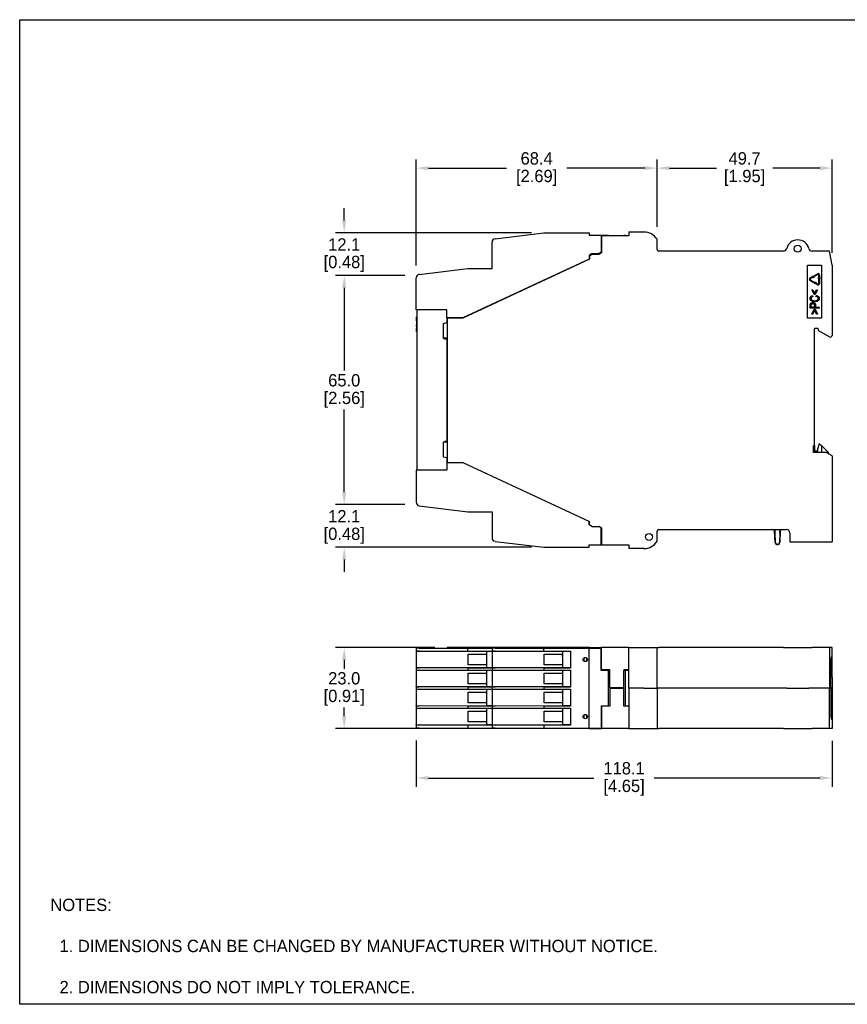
# Model space of a CAD drawing. Header units: inches. Extents: x 0 to 432, y 0 to 279.
# Tile 1 of 6: x 0 to 235, y 0 to 279. Entities that reach past the tile are written whole.
import ezdxf

# ---------------------------------------------------------------- set-up
doc = ezdxf.new("R2010")
doc.units = ezdxf.units.IN
doc.header["$LTSCALE"] = 10
doc.header["$MEASUREMENT"] = 0
doc.layers.add('DIMENSIONS', color=140, linetype='Continuous')
doc.layers.add('TEXT', color=140, linetype='Continuous')
doc.dimstyles.get("Standard").update_dxf_attribs({"dimtxt": 3.5, "dimasz": 3.5, "dimexe": 2.5, "dimexo": 3.5, "dimgap": 1, "dimtad": 0, "dimtih": 1, "dimtoh": 1, "dimdec": 1, "dimzin": 0, "dimdsep": 46, "dimtxsty": 'Standard', "dimcen": 0, "dimadec": 0, "dimazin": 0, "dimtfac": 1, "dimtdec": 1, "dimtofl": 0, "dimtmove": 0, "dimatfit": 3, "dimfxl": 1, "dimtolj": 1, "dimtzin": 0, "dimarcsym": 0})

# ---------------------------------------------------------------- blocks, each defined once
blk = doc.blocks.new('*D24')
at = {"layer": 'DEFPOINTS', "color": 0, "transparency": 16777216}
for p in [(121.3, 101.24), (92.1, 78.24), (121.3, 78.24)]:
    blk.add_point(p, dxfattribs=at)
at = {"layer": 'DIMENSIONS', "color": 0, "lineweight": -2, "transparency": 16777216}
for p, q in [((117.8, 101.24), (89.6, 101.24)), ((92.1, 97.74), (92.1, 95.24)), ((92.1, 81.74), (92.1, 84.24)), ((117.8, 78.24), (89.6, 78.24))]:
    blk.add_line(p, q, dxfattribs=at)
at = {"layer": 'DIMENSIONS', "color": 0, "transparency": 16777216}
for points in [[(91.51, 97.74), (92.68, 97.74), (92.1, 101.24)], [(91.51, 81.74), (92.68, 81.74), (92.1, 78.24)]]:
    blk.add_solid(points, dxfattribs=at)
at = {"layer": 'DIMENSIONS', "color": 0, "transparency": 16777216, "char_height": 3.5, "attachment_point": 5}
for s, insert in [('\\A1;23.0', (92.1, 92.49)), ('\\A1;[0.91]', (92.1, 86.99))]:
    blk.add_mtext(s, dxfattribs=dict(at, insert=insert))
blk = doc.blocks.new('*D25')
at = {"layer": 'DEFPOINTS', "color": 0, "transparency": 16777216}
for p in [(112.5, 78.39), (230.55, 78.24), (230.55, 64.21)]:
    blk.add_point(p, dxfattribs=at)
at = {"layer": 'DIMENSIONS', "color": 0, "lineweight": -2, "transparency": 16777216}
for p, q in [((112.5, 74.89), (112.5, 61.71)), ((230.55, 74.74), (230.55, 61.71)), ((116, 64.21), (162.94, 64.21)), ((227.05, 64.21), (180.1, 64.21))]:
    blk.add_line(p, q, dxfattribs=at)
at = {"layer": 'DIMENSIONS', "color": 0, "transparency": 16777216}
for points in [[(116, 64.79), (116, 63.62), (112.5, 64.21)], [(227.05, 64.79), (227.05, 63.62), (230.55, 64.21)]]:
    blk.add_solid(points, dxfattribs=at)
at = {"layer": 'DIMENSIONS', "color": 0, "transparency": 16777216, "char_height": 3.5, "attachment_point": 5}
for s, insert in [('\\A1;118.1', (171.52, 66.96)), ('\\A1;[4.65]', (171.52, 61.46))]:
    blk.add_mtext(s, dxfattribs=dict(at, insert=insert))
blk = doc.blocks.new('*D26')
at = {"layer": 'DEFPOINTS', "color": 0, "transparency": 16777216}
for p in [(112.75, 206.81), (92.1, 141.8), (112.75, 141.8)]:
    blk.add_point(p, dxfattribs=at)
at = {"layer": 'DIMENSIONS', "color": 0, "lineweight": -2, "transparency": 16777216}
for p, q in [((109.25, 206.81), (89.6, 206.81)), ((92.1, 203.31), (92.1, 179.81)), ((92.1, 145.3), (92.1, 168.81)), ((109.25, 141.8), (89.6, 141.8))]:
    blk.add_line(p, q, dxfattribs=at)
at = {"layer": 'DIMENSIONS', "color": 0, "transparency": 16777216}
for points in [[(91.51, 203.31), (92.68, 203.31), (92.1, 206.81)], [(91.51, 145.3), (92.68, 145.3), (92.1, 141.8)]]:
    blk.add_solid(points, dxfattribs=at)
at = {"layer": 'DIMENSIONS', "color": 0, "transparency": 16777216, "char_height": 3.5, "attachment_point": 5}
for s, insert in [('\\A1;65.0', (92.1, 177.06)), ('\\A1;[2.56]', (92.1, 171.56))]:
    blk.add_mtext(s, dxfattribs=dict(at, insert=insert))
blk = doc.blocks.new('*D27')
at = {"layer": 'DEFPOINTS', "color": 0, "transparency": 16777216}
for p in [(92.1, 141.8), (112.75, 141.8), (148.7, 129.68)]:
    blk.add_point(p, dxfattribs=at)
at = {"layer": 'DIMENSIONS', "color": 0, "lineweight": -2, "transparency": 16777216}
for p, q in [((92.1, 145.3), (92.1, 148.8)), ((109.25, 141.8), (89.6, 141.8)), ((145.2, 129.68), (89.6, 129.68)), ((92.1, 126.18), (92.1, 122.68))]:
    blk.add_line(p, q, dxfattribs=at)
at = {"layer": 'DIMENSIONS', "color": 0, "transparency": 16777216}
for points in [[(91.51, 145.3), (92.68, 145.3), (92.1, 141.8)], [(91.51, 126.18), (92.68, 126.18), (92.1, 129.68)]]:
    blk.add_solid(points, dxfattribs=at)
at = {"layer": 'DIMENSIONS', "color": 0, "transparency": 16777216, "char_height": 3.5, "attachment_point": 5}
for s, insert in [('\\A1;12.1', (92.1, 138.49)), ('\\A1;[0.48]', (92.1, 132.99))]:
    blk.add_mtext(s, dxfattribs=dict(at, insert=insert))
blk = doc.blocks.new('*D28')
at = {"layer": 'DEFPOINTS', "color": 0, "transparency": 16777216}
for p in [(92.1, 218.93), (148.7, 218.93), (112.75, 206.81)]:
    blk.add_point(p, dxfattribs=at)
at = {"layer": 'DIMENSIONS', "color": 0, "lineweight": -2, "transparency": 16777216}
for p, q in [((92.1, 222.43), (92.1, 225.93)), ((112.43, 218.93), (89.6, 218.93)), ((145.2, 218.93), (112.56, 218.93)), ((109.25, 206.81), (89.6, 206.81)), ((92.1, 203.31), (92.1, 199.81))]:
    blk.add_line(p, q, dxfattribs=at)
at = {"layer": 'DIMENSIONS', "color": 0, "transparency": 16777216}
for points in [[(91.51, 222.43), (92.68, 222.43), (92.1, 218.93)], [(91.51, 203.31), (92.68, 203.31), (92.1, 206.81)]]:
    blk.add_solid(points, dxfattribs=at)
at = {"layer": 'DIMENSIONS', "color": 0, "transparency": 16777216, "char_height": 3.5, "attachment_point": 5}
for s, insert in [('\\A1;12.1', (92.1, 215.62)), ('\\A1;[0.48]', (92.1, 210.12))]:
    blk.add_mtext(s, dxfattribs=dict(at, insert=insert))
blk = doc.blocks.new('*D29')
at = {"layer": 'DEFPOINTS', "color": 0, "transparency": 16777216}
for p in [(180.9, 237.27), (180.9, 217.08), (112.5, 206.18)]:
    blk.add_point(p, dxfattribs=at)
at = {"layer": 'DIMENSIONS', "color": 0, "lineweight": -2, "transparency": 16777216}
for p, q in [((112.5, 209.68), (112.5, 239.77)), ((180.9, 220.58), (180.9, 239.77)), ((116, 237.27), (138.11, 237.27)), ((177.4, 237.27), (155.28, 237.27))]:
    blk.add_line(p, q, dxfattribs=at)
at = {"layer": 'DIMENSIONS', "color": 0, "transparency": 16777216}
for points in [[(116, 237.86), (116, 236.69), (112.5, 237.27)], [(177.4, 237.86), (177.4, 236.69), (180.9, 237.27)]]:
    blk.add_solid(points, dxfattribs=at)
at = {"layer": 'DIMENSIONS', "color": 0, "transparency": 16777216, "char_height": 3.5, "attachment_point": 5}
for s, insert in [('\\A1;68.4', (146.7, 240.02)), ('\\A1;[2.69]', (146.7, 234.52))]:
    blk.add_mtext(s, dxfattribs=dict(at, insert=insert))
blk = doc.blocks.new('*D30')
at = {"layer": 'DEFPOINTS', "color": 0, "transparency": 16777216}
for p in [(230.55, 237.27), (180.9, 217.08), (230.55, 209.73)]:
    blk.add_point(p, dxfattribs=at)
at = {"layer": 'DIMENSIONS', "color": 0, "lineweight": -2, "transparency": 16777216}
for p, q in [((180.9, 220.58), (180.9, 239.77)), ((230.55, 213.23), (230.55, 239.77)), ((184.4, 237.27), (197.72, 237.27)), ((227.05, 237.27), (213.72, 237.27))]:
    blk.add_line(p, q, dxfattribs=at)
at = {"layer": 'DIMENSIONS', "color": 0, "transparency": 16777216}
for points in [[(184.4, 237.86), (184.4, 236.69), (180.9, 237.27)], [(227.05, 237.86), (227.05, 236.69), (230.55, 237.27)]]:
    blk.add_solid(points, dxfattribs=at)
at = {"layer": 'DIMENSIONS', "color": 0, "transparency": 16777216, "char_height": 3.5, "attachment_point": 5}
for s, insert in [('\\A1;49.7', (205.72, 240.02)), ('\\A1;[1.95]', (205.72, 234.52))]:
    blk.add_mtext(s, dxfattribs=dict(at, insert=insert))

msp = doc.modelspace()

# ---------------------------------------------------------------- linework, layer by layer
for p, q in [((134.92, 217.24), (148.7, 218.93)), ((148.7, 218.93), (161.6, 218.93)), ((161.6, 218.93), (161.6, 218.23)), ((161.6, 218.23), (165, 218.23)), ((165, 218.23), (167.05, 218.23)), ((165, 218.23), (165, 213.43)), ((165.15, 218.08), (165.15, 213.23)), ((172.85, 218.08), (165.15, 218.08)), ((167.05, 218.23), (167.05, 218.08)), ((171.45, 218.08), (171.45, 218.23)), ((171.45, 218.23), (171.95, 218.23)), ((171.95, 218.23), (172.21, 218.08)), ((172.85, 219.16), (172.85, 218.08)), ((172.85, 219.16), (177.15, 219.16)), ((134.05, 208.83), (134.05, 216.25)), ((165, 216.13), (165.15, 216.13)), ((165.1, 215.98), (165, 215.98)), ((165, 215.46), (165.1, 215.46)), ((180.9, 214.23), (180.9, 217.08)), ((162.29, 212.93), (161.6, 212.53)), ((161.6, 212.53), (161.6, 211.48)), ((161.7, 212.43), (162.39, 212.83)), ((161.7, 212.43), (161.7, 211.43)), ((164.13, 212.93), (162.29, 212.93)), ((162.35, 212.93), (162.35, 212.81)), ((162.39, 212.83), (164.45, 212.83)), ((162.87, 212.83), (162.87, 212.93)), ((165, 213.43), (164.13, 212.93)), ((164.45, 212.83), (165.15, 213.23)), ((216.72, 213.73), (181.4, 213.73)), ((229.84, 213.73), (224.88, 213.73)), ((230.55, 209.73), (229.84, 213.73)), ((161.7, 211.43), (125.78, 194.68)), ((161.6, 211.48), (125.79, 194.78)), ((161.6, 211.48), (161.6, 211.39)), ((223.55, 194.73), (223.55, 209.73)), ((223.55, 209.73), (227.55, 209.73)), ((227.55, 209.73), (227.55, 194.73)), ((230.55, 209.73), (230.55, 189.83)), ((113.37, 207.14), (127.15, 208.83)), ((127.15, 208.83), (134.05, 208.83)), ((225.58, 206.82), (226.41, 207.29)), ((225.69, 206.63), (225.58, 206.82)), ((226.52, 207.11), (225.69, 206.63)), ((226.74, 206.26), (226.74, 206.98)), ((226.95, 206.98), (226.95, 206.26)), ((112.5, 197.08), (112.5, 206.15)), ((224.25, 206.04), (225.03, 206.49)), ((225.22, 204.86), (224.25, 205.42)), ((225.13, 206.31), (224.36, 205.86)), ((224.36, 205.61), (225.33, 205.04)), ((225.03, 206.49), (224.94, 206.65)), ((224.94, 206.65), (225.51, 206.65)), ((225.22, 206.15), (225.13, 206.31)), ((225.51, 206.65), (225.22, 206.15)), ((225.33, 205.04), (225.22, 204.86)), ((225.69, 204.38), (225.4, 204.88)), ((225.4, 204.88), (225.98, 204.88)), ((225.78, 204.53), (225.69, 204.38)), ((226.41, 204.17), (225.78, 204.53)), ((225.98, 204.88), (225.89, 204.72)), ((225.89, 204.72), (226.52, 204.36)), ((226.85, 205.76), (226.56, 206.26)), ((226.56, 206.26), (226.74, 206.26)), ((226.74, 204.48), (226.74, 205.67)), ((226.74, 205.67), (226.95, 205.67)), ((227.13, 206.26), (226.85, 205.76)), ((226.95, 206.26), (227.13, 206.26)), ((226.95, 205.67), (226.95, 204.48)), ((225.46, 201.4), (224.76, 202.72)), ((224.76, 202.72), (225.07, 202.72)), ((225.07, 202.72), (225.6, 201.67)), ((225.75, 201.4), (225.46, 201.4)), ((225.6, 201.67), (226.15, 202.72)), ((226.45, 202.72), (225.75, 201.4)), ((226.15, 202.72), (226.45, 202.72)), ((225.02, 201.1), (225.1, 200.84)), ((225.96, 200.87), (226.05, 201.13)), ((121.25, 197.08), (112.5, 197.08)), ((112.7, 197.03), (112.7, 151.53)), ((121.25, 197.03), (112.7, 197.03)), ((117.95, 197.08), (117.95, 197.03)), ((119.79, 197.03), (119.71, 197.08)), ((121.25, 194.78), (121.25, 197.08)), ((224.34, 197.58), (224.34, 198.33)), ((226.84, 197.58), (224.34, 197.58)), ((224.64, 197.84), (224.64, 198.35)), ((225.53, 197.84), (224.64, 197.84)), ((224.76, 195.88), (225.46, 197.21)), ((225.07, 195.88), (224.76, 195.88)), ((225.6, 196.93), (225.07, 195.88)), ((225.46, 197.21), (225.75, 197.21)), ((225.53, 198.36), (225.53, 197.84)), ((226.15, 195.88), (225.6, 196.93)), ((225.75, 197.21), (226.45, 195.88)), ((225.82, 198.36), (225.82, 197.84)), ((225.82, 197.84), (226.84, 197.84)), ((226.45, 195.88), (226.15, 195.88)), ((226.84, 197.84), (226.84, 197.58)), ((112.6, 194.23), (112.6, 195.04)), ((112.7, 195.04), (112.6, 195.04)), ((112.6, 194.23), (112.6, 194.09)), ((112.7, 194.23), (112.6, 194.23)), ((112.6, 193.97), (112.6, 194.09)), ((112.7, 194.09), (112.6, 194.09)), ((112.6, 193.97), (112.6, 193.81)), ((112.7, 193.81), (112.6, 193.81)), ((112.6, 193.81), (112.6, 192.78)), ((120.25, 193.16), (121.25, 193.43)), ((120.25, 188.9), (120.25, 193.16)), ((125.79, 194.78), (121.25, 194.78)), ((121.25, 194.78), (121.25, 193.43)), ((121.3, 194.68), (121.3, 153.78)), ((125.78, 194.68), (121.3, 194.68)), ((227.55, 194.73), (223.55, 194.73)), ((112.6, 192.32), (112.6, 192.78)), ((112.7, 192.32), (112.6, 192.32)), ((112.6, 192.32), (112.6, 192)), ((112.6, 191.94), (112.6, 192)), ((112.7, 191.94), (112.6, 191.94)), ((112.6, 191.8), (112.6, 191.84)), ((112.7, 191.84), (112.6, 191.84)), ((112.7, 191.8), (112.6, 191.8)), ((112.6, 191.46), (112.6, 191.8)), ((112.6, 191.46), (112.6, 191.29)), ((112.6, 190.95), (112.6, 191.29)), ((112.7, 190.95), (112.6, 190.95)), ((112.6, 190.91), (112.6, 190.95)), ((112.7, 190.91), (112.6, 190.91)), ((225.55, 158.61), (225.55, 191.66)), ((225.75, 191.86), (226.4, 191.86)), ((226.6, 191.66), (226.6, 191.36)), ((226.7, 191.18), (229.8, 189.39)), ((121.3, 189.03), (120.25, 189.03)), ((121.25, 188.63), (120.25, 188.9)), ((120.59, 188.81), (121.3, 188.81)), ((121.25, 188.81), (121.25, 189.03)), ((121.25, 188.63), (121.25, 159.83)), ((120.25, 159.56), (121.25, 159.83)), ((120.25, 155.3), (120.25, 159.56)), ((120.31, 159.58), (121.3, 159.58)), ((121.3, 159.66), (120.59, 159.66)), ((121.25, 159.66), (121.25, 159.58)), ((225.25, 158.61), (225.55, 158.61)), ((225.25, 156.61), (225.25, 158.61)), ((228.55, 156.61), (225.25, 156.61)), ((225.55, 158.61), (225.55, 156.61)), ((225.55, 157.03), (226.45, 157.03)), ((226.45, 157.03), (226.02, 156.61)), ((226.85, 159.03), (226.45, 157.54)), ((226.45, 157.54), (226.45, 157.03)), ((226.85, 159.03), (227.02, 159.03)), ((227.02, 159.03), (227.65, 158.44)), ((227.65, 158.44), (229.55, 156.63)), ((227.65, 156.61), (227.65, 158.44)), ((229.55, 156.63), (227.65, 156.63)), ((230.55, 155.61), (229.05, 156.47)), ((229.55, 156.18), (229.55, 156.63)), ((121.25, 155.03), (120.25, 155.3)), ((121.25, 155.03), (121.25, 153.83)), ((121.3, 153.83), (121.25, 153.83)), ((121.25, 153.83), (121.25, 151.53)), ((121.3, 153.78), (125.78, 153.78)), ((125.78, 153.78), (161.7, 137.03)), ((230.55, 155.61), (230.55, 131.23)), ((121.25, 151.53), (112.5, 151.53)), ((112.5, 151.53), (112.5, 142.47)), ((113.37, 141.47), (127.15, 139.78)), ((127.15, 139.78), (134.05, 139.78)), ((134.05, 139.78), (134.05, 132.37)), ((161.6, 136.08), (161.6, 137.08)), ((161.7, 136.03), (161.7, 137.03)), ((162.29, 135.68), (161.6, 136.08)), ((162.39, 135.63), (161.7, 136.03)), ((162.3, 135.68), (162.29, 135.68)), ((162.39, 135.63), (164.45, 135.63)), ((165, 135.18), (164.22, 135.63)), ((165.15, 135.23), (164.45, 135.63)), ((165, 130.38), (165, 135.18)), ((165.15, 135.23), (165.15, 130.38)), ((180.9, 131.38), (180.9, 134.23)), ((181.4, 134.73), (217.55, 134.73)), ((214.41, 131.05), (214.24, 134.26)), ((214.41, 131.05), (214.24, 134.26)), ((215.85, 134.26), (215.68, 131.05)), ((215.85, 134.26), (215.68, 131.05)), ((134.92, 131.37), (148.7, 129.68)), ((165.1, 133), (165, 133)), ((165, 132.48), (165.1, 132.48)), ((165.15, 132.48), (165.1, 132.48)), ((214.5, 131.05), (214.36, 133.73)), ((215.74, 133.73), (215.6, 131.05)), ((218.55, 133.73), (218.55, 131.23)), ((148.7, 129.68), (161.6, 129.68)), ((161.6, 129.68), (161.6, 130.38)), ((161.6, 130.38), (165, 130.38)), ((165.15, 130.38), (165, 130.38)), ((165.15, 130.38), (172.85, 130.38)), ((172.85, 130.38), (172.85, 129.31)), ((177.15, 129.31), (172.85, 129.31)), ((218.55, 131.23), (230.55, 131.23)), ((113.37, 101.09), (112.5, 101.09)), ((112.5, 101.09), (112.5, 100.14)), ((113.37, 101.09), (127.15, 101.09)), ((125.78, 101.24), (121.3, 101.24)), ((121.3, 101.24), (121.3, 101.09)), ((161.7, 101.24), (125.78, 101.24)), ((125.78, 101.24), (125.78, 101.09)), ((127.15, 101.09), (134.05, 101.09)), ((127.15, 100.25), (127.15, 101.09)), ((134.92, 101.09), (134.05, 101.09)), ((134.05, 101.09), (134.05, 100.14)), ((134.92, 101.09), (148.7, 101.09)), ((148.7, 101.09), (161.6, 101.09)), ((148.7, 100.25), (148.7, 101.09)), ((161.6, 101.09), (165, 101.09)), ((161.6, 78.39), (161.6, 101.09)), ((161.7, 101.24), (162.39, 101.24)), ((161.7, 101.09), (161.7, 101.24)), ((162.39, 101.24), (162.39, 101.09)), ((162.39, 101.24), (164.45, 101.24)), ((164.45, 101.24), (165.15, 101.24)), ((164.45, 101.09), (164.45, 101.24)), ((165, 94.74), (165, 101.09)), ((165.15, 94.89), (165.15, 101.24)), ((172.85, 101.24), (165.15, 101.24)), ((172.85, 89.74), (172.85, 101.24)), ((172.85, 101.24), (177.15, 101.24)), ((177.15, 101.24), (180.9, 101.24)), ((180.9, 89.74), (180.9, 101.24)), ((180.9, 101.24), (181.4, 101.24)), ((216.72, 101.24), (181.4, 101.24)), ((216.72, 101.24), (217.69, 101.24)), ((217.69, 101.24), (223.9, 101.24)), ((223.9, 101.24), (224.88, 101.24)), ((229.84, 101.24), (224.88, 101.24)), ((230.55, 101.24), (229.84, 101.24)), ((229.84, 101.24), (229.84, 89.74)), ((230.55, 98.54), (230.55, 101.24)), ((112.5, 100.14), (112.5, 100.11)), ((112.5, 100.11), (112.5, 95.56)), ((132.5, 100.13), (112.69, 100.12)), ((113.37, 100.18), (127.15, 100.25)), ((127.15, 100.25), (134.05, 100.25)), ((127.3, 99.34), (132.5, 99.34)), ((127.3, 96.34), (127.3, 99.34)), ((132.5, 100.15), (134.05, 100.19)), ((132.5, 100.15), (132.5, 95.52)), ((134.05, 100.14), (134.05, 100.11)), ((134.05, 100.11), (134.05, 95.56)), ((154.05, 100.13), (134.24, 100.12)), ((134.92, 100.18), (148.7, 100.25)), ((148.7, 100.25), (156.35, 100.25)), ((148.85, 99.34), (154.05, 99.34)), ((148.85, 96.34), (148.85, 99.34)), ((154, 98.64), (154, 99.34)), ((154, 98.64), (154.05, 98.64)), ((154.05, 100.15), (156.35, 100.21)), ((154.05, 100.15), (154.05, 95.52)), ((156.35, 100.25), (156.35, 95.42)), ((160.05, 98.23), (160.05, 97.44)), ((160.95, 97.44), (160.95, 98.23)), ((165, 99.64), (165.1, 99.64)), ((165.1, 99.34), (165, 99.34)), ((165.15, 99.64), (165.1, 99.64)), ((165.1, 99.34), (165.15, 99.34)), ((230.37, 98.54), (230.55, 98.54)), ((230.55, 92.74), (230.55, 98.54)), ((112.5, 95.53), (112.5, 95.56)), ((112.5, 95.53), (112.5, 94.74)), ((112.69, 95.55), (132.5, 95.54)), ((127.15, 95.42), (113.37, 95.49)), ((127.15, 95.42), (127.15, 94.85)), ((134.05, 95.42), (127.15, 95.42)), ((132.5, 96.34), (127.3, 96.34)), ((134.05, 95.48), (132.5, 95.52)), ((134.05, 95.53), (134.05, 95.56)), ((134.05, 95.53), (134.05, 94.74)), ((134.24, 95.55), (154.05, 95.54)), ((148.7, 95.42), (134.92, 95.49)), ((148.7, 95.42), (148.7, 94.85)), ((156.35, 95.42), (148.7, 95.42)), ((154.05, 96.34), (148.85, 96.34)), ((156.35, 95.46), (154.05, 95.52)), ((230.19, 89.74), (230.19, 97.54)), ((112.5, 94.74), (112.5, 94.71)), ((112.5, 94.71), (112.5, 90.16)), ((132.5, 94.73), (112.69, 94.72)), ((113.37, 94.78), (127.15, 94.85)), ((127.15, 94.85), (134.05, 94.85)), ((127.3, 93.94), (132.5, 93.94)), ((127.3, 90.94), (127.3, 93.94)), ((132.5, 94.75), (134.05, 94.79)), ((132.5, 94.75), (132.5, 90.12)), ((134.05, 94.74), (134.05, 94.71)), ((134.05, 94.71), (134.05, 90.16)), ((154.05, 94.73), (134.24, 94.72)), ((134.92, 94.78), (148.7, 94.85)), ((148.7, 94.85), (156.35, 94.85)), ((148.85, 93.94), (154.05, 93.94)), ((148.85, 90.94), (148.85, 93.94)), ((154.05, 94.75), (156.35, 94.81)), ((154.05, 94.75), (154.05, 90.12)), ((156.35, 94.85), (156.35, 90.02)), ((167.05, 94.74), (165, 94.74)), ((167.45, 94.89), (165.15, 94.89)), ((166.1, 94.89), (166.1, 94.74)), ((167.45, 94.74), (167.05, 94.74)), ((167.05, 84.74), (167.05, 94.74)), ((167.45, 89.84), (167.45, 94.89)), ((171.45, 94.89), (171.45, 94.74)), ((172.85, 94.89), (171.45, 94.89)), ((171.95, 94.74), (171.45, 94.74)), ((171.45, 84.74), (171.45, 94.74)), ((172.85, 94.74), (171.95, 94.74)), ((171.95, 84.74), (171.95, 94.74)), ((172.7, 94.74), (172.7, 94.89)), ((230.55, 92.74), (230.55, 89.74)), ((112.5, 90.13), (112.5, 90.16)), ((112.5, 90.13), (112.5, 89.34)), ((112.69, 90.15), (132.5, 90.14)), ((127.15, 90.02), (113.37, 90.09)), ((113.37, 89.38), (127.15, 89.45)), ((127.15, 90.02), (127.15, 89.45)), ((134.05, 90.02), (127.15, 90.02)), ((127.15, 89.45), (134.05, 89.45)), ((132.5, 90.94), (127.3, 90.94)), ((134.05, 90.08), (132.5, 90.12)), ((134.05, 90.13), (134.05, 90.16)), ((134.05, 90.13), (134.05, 89.34)), ((134.24, 90.15), (154.05, 90.14)), ((148.7, 90.02), (134.92, 90.09)), ((134.92, 89.38), (148.7, 89.45)), ((148.7, 90.02), (148.7, 89.45)), ((156.35, 90.02), (148.7, 90.02)), ((148.7, 89.45), (156.35, 89.45)), ((154.05, 90.94), (148.85, 90.94)), ((156.35, 90.06), (154.05, 90.12)), ((154.05, 89.35), (156.35, 89.41)), ((156.35, 89.45), (156.35, 84.62)), ((171.45, 89.84), (167.45, 89.84)), ((171.45, 89.64), (167.45, 89.64)), ((167.45, 89.64), (167.45, 84.59)), ((172.85, 89.74), (172.85, 78.24)), ((177.15, 89.74), (172.85, 89.74)), ((177.15, 89.74), (172.85, 89.74)), ((177.15, 89.74), (180.9, 89.74)), ((177.15, 89.74), (180.9, 89.74)), ((180.9, 89.74), (180.9, 78.24)), ((181.4, 89.74), (180.9, 89.74)), ((181.4, 89.74), (180.9, 89.74)), ((216.72, 89.74), (181.4, 89.74)), ((216.72, 89.74), (181.4, 89.74)), ((217.69, 89.74), (216.72, 89.74)), ((217.69, 89.74), (216.72, 89.74)), ((217.69, 89.74), (223.9, 89.74)), ((217.69, 89.74), (223.9, 89.74)), ((224.88, 89.74), (223.9, 89.74)), ((224.88, 89.74), (223.9, 89.74)), ((229.84, 89.74), (224.88, 89.74)), ((229.84, 89.74), (224.88, 89.74)), ((229.84, 78.24), (229.84, 89.74)), ((229.84, 89.74), (230.19, 89.74)), ((229.84, 89.74), (230.19, 89.74)), ((230.55, 89.74), (230.19, 89.74)), ((230.19, 89.74), (230.19, 81.94)), ((230.55, 89.74), (230.19, 89.74)), ((230.55, 89.74), (230.55, 86.74)), ((112.5, 89.34), (112.5, 89.31)), ((112.5, 89.31), (112.5, 84.76)), ((132.5, 89.33), (112.69, 89.32)), ((127.3, 88.54), (132.5, 88.54)), ((127.3, 85.54), (127.3, 88.54)), ((132.5, 89.35), (134.05, 89.39)), ((132.5, 89.35), (132.5, 84.72)), ((134.05, 89.34), (134.05, 89.31)), ((134.05, 89.31), (134.05, 84.76)), ((154.05, 89.33), (134.24, 89.32)), ((148.85, 88.54), (154.05, 88.54)), ((148.85, 85.54), (148.85, 88.54)), ((154.05, 89.35), (154.05, 84.72)), ((230.55, 86.74), (230.55, 80.94)), ((112.5, 84.73), (112.5, 84.76)), ((112.5, 84.73), (112.5, 83.94)), ((112.5, 83.94), (112.5, 83.91)), ((112.5, 83.91), (112.5, 79.36)), ((112.69, 84.75), (132.5, 84.74)), ((132.5, 83.93), (112.69, 83.92)), ((127.15, 84.62), (113.37, 84.69)), ((113.37, 83.98), (127.15, 84.05)), ((127.15, 84.62), (127.15, 84.05)), ((134.05, 84.62), (127.15, 84.62)), ((127.15, 84.05), (134.05, 84.05)), ((132.5, 85.54), (127.3, 85.54)), ((134.05, 84.68), (132.5, 84.72)), ((132.5, 83.95), (134.05, 83.99)), ((132.5, 83.95), (132.5, 79.32)), ((134.05, 84.73), (134.05, 84.76)), ((134.05, 84.73), (134.05, 83.94)), ((134.05, 83.94), (134.05, 83.91)), ((134.05, 83.91), (134.05, 79.36)), ((134.24, 84.75), (154.05, 84.74)), ((154.05, 83.93), (134.24, 83.92)), ((148.7, 84.62), (134.92, 84.69)), ((134.92, 83.98), (148.7, 84.05)), ((148.7, 84.62), (148.7, 84.05)), ((156.35, 84.62), (148.7, 84.62)), ((148.7, 84.05), (156.35, 84.05)), ((154.05, 85.54), (148.85, 85.54)), ((156.35, 84.66), (154.05, 84.72)), ((154.05, 83.95), (156.35, 84.01)), ((154.05, 83.95), (154.05, 79.32)), ((156.35, 84.05), (156.35, 79.22)), ((165, 84.74), (167.05, 84.74)), ((165, 84.74), (165, 78.39)), ((165.15, 84.59), (165.15, 78.24)), ((167.45, 84.59), (165.15, 84.59)), ((166.1, 84.59), (166.1, 84.74)), ((167.05, 84.74), (167.45, 84.74)), ((171.45, 84.59), (171.45, 84.74)), ((171.45, 84.74), (171.95, 84.74)), ((172.85, 84.59), (171.45, 84.59)), ((171.95, 84.74), (172.85, 84.74)), ((172.7, 84.74), (172.7, 84.59)), ((127.3, 83.14), (132.5, 83.14)), ((127.3, 80.14), (127.3, 83.14)), ((148.85, 83.14), (154.05, 83.14)), ((148.85, 80.14), (148.85, 83.14)), ((160.05, 82.03), (160.05, 81.24)), ((160.95, 81.24), (160.95, 82.03)), ((112.5, 79.33), (112.5, 79.36)), ((112.5, 79.33), (112.5, 78.39)), ((113.37, 78.39), (112.5, 78.39)), ((112.69, 79.35), (132.5, 79.34)), ((127.15, 79.22), (113.37, 79.29)), ((113.37, 78.39), (127.15, 78.39)), ((121.3, 78.24), (121.3, 78.39)), ((125.78, 78.24), (121.3, 78.24)), ((125.78, 78.24), (125.78, 78.39)), ((161.7, 78.24), (125.78, 78.24)), ((127.15, 79.22), (127.15, 78.39)), ((134.05, 79.22), (127.15, 79.22)), ((127.15, 78.39), (134.05, 78.39)), ((132.5, 80.14), (127.3, 80.14)), ((134.05, 79.28), (132.5, 79.32)), ((134.05, 79.33), (134.05, 79.36)), ((134.05, 79.33), (134.05, 78.39)), ((134.92, 78.39), (134.05, 78.39)), ((134.24, 79.35), (154.05, 79.34)), ((148.7, 79.22), (134.92, 79.29)), ((134.92, 78.39), (148.7, 78.39)), ((148.7, 79.22), (148.7, 78.39)), ((156.35, 79.22), (148.7, 79.22)), ((148.7, 78.39), (161.6, 78.39)), ((154.05, 80.14), (148.85, 80.14)), ((154, 80.84), (154.05, 80.84)), ((154, 80.84), (154, 80.14)), ((156.35, 79.26), (154.05, 79.32)), ((161.6, 78.39), (165, 78.39)), ((161.7, 78.39), (161.7, 78.24)), ((161.7, 78.24), (162.39, 78.24)), ((162.39, 78.24), (162.39, 78.39)), ((162.39, 78.24), (164.45, 78.24)), ((164.45, 78.39), (164.45, 78.24)), ((164.45, 78.24), (165.15, 78.24)), ((165.1, 80.14), (165, 80.14)), ((165, 79.84), (165.1, 79.84)), ((165.1, 80.14), (165.15, 80.14)), ((165.15, 79.84), (165.1, 79.84)), ((172.85, 78.24), (165.15, 78.24)), ((172.85, 78.24), (177.15, 78.24)), ((177.15, 78.24), (180.9, 78.24)), ((180.9, 78.24), (181.4, 78.24)), ((216.72, 78.24), (181.4, 78.24)), ((216.72, 78.24), (217.69, 78.24)), ((217.69, 78.24), (223.9, 78.24)), ((223.9, 78.24), (224.88, 78.24)), ((229.84, 78.24), (224.88, 78.24)), ((230.55, 78.24), (229.84, 78.24)), ((230.37, 80.94), (230.55, 80.94)), ((230.55, 80.94), (230.55, 78.24))]:
    msp.add_line(p, q)
for centre, radius in [((220.8, 214.43), 0.998), ((178.6, 132.63), 0.998), ((160.5, 97.84), 0.6), ((160.5, 81.64), 0.6)]:
    msp.add_circle(centre, radius)
for centre, radius, start, end in [((177.15, 214.73), 4.42, 32.0638, 90), ((135.05, 216.25), 1, 97, 180), ((165.1, 214.98), 1, 87.134, 90), ((165.1, 214.98), 0.48, 84.0256, 90), ((220.8, 213.73), 3.2, 13.7741, 166.2259), ((181.4, 214.23), 0.5, 180, 270), ((216.72, 214.73), 1, 270, 346.2259), ((224.88, 214.73), 1, 193.7741, 270), ((113.5, 206.15), 1, 97, 180), ((226.59, 206.98), 0.361, 0, 120), ((226.59, 206.98), 0.144, 0, 120), ((224.43, 205.73), 0.361, 120, 240), ((224.43, 205.73), 0.144, 120, 240), ((226.59, 204.48), 0.361, 240, 0), ((226.59, 204.48), 0.144, 240, 0), ((225.75, 191.66), 0.2, 90, 180), ((226.4, 191.66), 0.2, 0, 90), ((226.8, 191.36), 0.2, 180, 240), ((230.05, 189.83), 0.5, 240, 0), ((228.55, 155.61), 1, 60, 90), ((113.5, 142.47), 1, 180, 263), ((181.4, 134.23), 0.5, 90, 180), ((217.55, 133.73), 1, 0, 90), ((135.05, 132.37), 1, 180, 263), ((165.1, 133.48), 0.48, 270, 275.9744), ((165.1, 133.48), 1, 270, 272.866), ((177.15, 133.73), 4.42, 270, 327.9362), ((215.05, 131.08), 0.635, 183, 357), ((215.05, 131.08), 0.635, 183, 357), ((215.05, 131.08), 0.551, 183, 357)]:
    msp.add_arc(centre, radius, start, end)
for centre, major_axis, ratio, start_param, end_param in [((213.75, 134.23), (0.5, 0), 0.999656, 0.052342, 1.570796), ((213.75, 134.23), (0.5, 0), 0.999656, 0.052342, 1.570796), ((214.38, 133.73), (0.052, -1), 0.02615, 4.15694, 4.711018), ((215.71, 133.73), (0.052, 1), 0.02615, 4.71376, 5.267838), ((216.35, 134.23), (-0.5, 0), 0.999656, 4.712389, 6.230843), ((216.35, 134.23), (-0.5, 0), 0.999656, 4.712389, 6.230843), ((113.5, 100.14), (1, 0), 0.043661, 1.692969, 3.141593), ((112.7, 100.11), (0.2, 0), 0.043661, 1.58825, 3.141593), ((135.05, 100.14), (1, 0), 0.043661, 1.692969, 3.141593), ((134.25, 100.11), (0.2, 0), 0.043661, 1.58825, 3.141593), ((230.37, 97.54), (0, 1), 0.176327, 0, 1.570796), ((112.7, 95.56), (-0.2, 0), 0.043661, 0, 1.553343), ((113.5, 95.53), (-1, 0), 0.043661, 0, 1.448623), ((134.25, 95.56), (-0.2, 0), 0.043661, 0, 1.553343), ((135.05, 95.53), (-1, 0), 0.043661, 0, 1.448623), ((113.5, 94.74), (1, 0), 0.043661, 1.692969, 3.141593), ((112.7, 94.71), (0.2, 0), 0.043661, 1.58825, 3.141593), ((135.05, 94.74), (1, 0), 0.043661, 1.692969, 3.141593), ((134.25, 94.71), (0.2, 0), 0.043661, 1.58825, 3.141593), ((112.7, 90.16), (-0.2, 0), 0.043661, 0, 1.553343), ((113.5, 90.13), (-1, 0), 0.043661, 0, 1.448623), ((134.25, 90.16), (-0.2, 0), 0.043661, 0, 1.553343), ((135.05, 90.13), (-1, 0), 0.043661, 0, 1.448623), ((113.5, 89.34), (1, 0), 0.043661, 1.692969, 3.141593), ((112.7, 89.31), (0.2, 0), 0.043661, 1.58825, 3.141593), ((135.05, 89.34), (1, 0), 0.043661, 1.692969, 3.141593), ((134.25, 89.31), (0.2, 0), 0.043661, 1.58825, 3.141593), ((112.7, 84.76), (-0.2, 0), 0.043661, 0, 1.553343), ((113.5, 84.73), (-1, 0), 0.043661, 0, 1.448623), ((113.5, 83.94), (1, 0), 0.043661, 1.692969, 3.141593), ((112.7, 83.91), (0.2, 0), 0.043661, 1.58825, 3.141593), ((134.25, 84.76), (-0.2, 0), 0.043661, 0, 1.553343), ((135.05, 84.73), (-1, 0), 0.043661, 0, 1.448623), ((135.05, 83.94), (1, 0), 0.043661, 1.692969, 3.141593), ((134.25, 83.91), (0.2, 0), 0.043661, 1.58825, 3.141593), ((230.37, 81.94), (0, -1), 0.176327, 4.712389, 6.283185), ((112.7, 79.36), (-0.2, 0), 0.043661, 0, 1.553343), ((113.5, 79.33), (-1, 0), 0.043661, 0, 1.448623), ((134.25, 79.36), (-0.2, 0), 0.043661, 0, 1.553343), ((135.05, 79.33), (-1, 0), 0.043661, 0, 1.448623)]:
    msp.add_ellipse(centre, major_axis=major_axis, ratio=ratio, start_param=start_param, end_param=end_param)
for points in [[(224.3, 200.31), (224.3, 200.61), (224.68, 201.02), (225.02, 201.1)], [(225.57, 199.37), (225.18, 199.37), (224.6, 199.6), (224.3, 200.05), (224.3, 200.31)], [(224.34, 198.33), (224.34, 198.53), (224.37, 198.64)], [(224.37, 198.64), (224.4, 198.79), (224.57, 198.98), (224.88, 199.11), (225.06, 199.11)], [(225.1, 200.84), (224.83, 200.77), (224.58, 200.51), (224.58, 200.3)], [(224.58, 200.3), (224.58, 200.07), (224.86, 199.76), (225.32, 199.64), (225.57, 199.64)], [(224.64, 198.35), (224.64, 198.54), (224.66, 198.6)], [(224.66, 198.6), (224.69, 198.7), (224.92, 198.83), (225.07, 198.83)], [(225.06, 199.11), (225.38, 199.11), (225.82, 198.78), (225.82, 198.36)], [(225.07, 198.83), (225.29, 198.83), (225.53, 198.62), (225.53, 198.36)], [(226.88, 200.31), (226.88, 199.98), (226.55, 199.58), (225.93, 199.37), (225.57, 199.37)], [(225.57, 199.64), (225.89, 199.64), (226.36, 199.79), (226.6, 200.1), (226.6, 200.28)], [(226.6, 200.28), (226.6, 200.51), (226.28, 200.81), (225.96, 200.87)], [(226.05, 201.13), (226.45, 201.05), (226.88, 200.62), (226.88, 200.31)]]:
    msp.add_open_spline(points, degree=2)
for points, knots in [([(213.86, 134.73), (213.97, 134.73), (214.1, 134.68), (214.23, 134.55), (214.27, 134.5), (214.32, 134.38), (214.33, 134.32), (214.33, 134.26)], [0, 0, 0, 0, 0.0610709, 0.0610709, 0.0860241, 0.0860241, 0.1079482, 0.1079482, 0.1079482, 0.1079482]), ([(215.76, 134.26), (215.76, 134.31), (215.77, 134.37), (215.81, 134.47), (215.84, 134.52), (215.92, 134.62), (215.98, 134.66), (216.11, 134.72), (216.18, 134.73), (216.24, 134.73)], [0.2712921, 0.2712921, 0.2712921, 0.2712921, 0.2907501, 0.2907501, 0.3132319, 0.3132319, 0.3462214, 0.3462214, 0.379211, 0.379211, 0.379211, 0.379211])]:
    msp.add_open_spline(points, degree=3, knots=knots)
at = {"layer": 'DEFPOINTS'}
msp.add_lwpolyline([(431.8, 0), (0, 0), (0, 279.4), (431.8, 279.4)], close=True, dxfattribs=at)

# ---------------------------------------------------------------- texts
at = {"layer": 'DIMENSIONS', "char_height": 3.5}
for insert, attachment_point in [((98.61, 112.42), 6), ((130.2, 112.22), 4)]:
    msp.add_mtext('\\A1;', dxfattribs=dict(at, insert=insert, attachment_point=attachment_point))
at = {"layer": 'TEXT', "insert": (8.71, 29.97), "char_height": 3.5, "attachment_point": 1}
msp.add_mtext_dynamic_manual_height_columns('NOTES:\\P\\P  1. DIMENSIONS CAN BE CHANGED BY MANUFACTURER WITHOUT NOTICE.\\P  \\P  2. DIMENSIONS DO NOT IMPLY TOLERANCE.', width=279.7696, gutter_width=17.5, heights=[0], dxfattribs=at)

# ---------------------------------------------------------------- dimensions: what is measured, and where the dimension line sits
at = {"layer": 'DIMENSIONS'}
for base, p1, p2, picture, middle in [((180.9, 237.27), (112.5, 206.18), (180.9, 217.08), '*D29', (146.7, 237.27)), ((230.54651906, 237.27484042), (180.89651906, 217.08148676), (230.54651906, 209.73241779), '*D30', (205.72151906, 237.27484042)), ((230.54651906, 64.20756093), (112.49651906, 78.38537442), (230.54651906, 78.23537442), '*D25', (171.52151906, 64.20756093))]:
    dim = msp.add_linear_dim(base=base, p1=p1, p2=p2, dimstyle='Standard', override={"dimpost": '\\X'}, dxfattribs=at)
    dim.commit()
    dim.dimension.update_dxf_attribs({"geometry": picture, "text_midpoint": middle})
for base, p1, p2, picture, middle in [((92.1, 218.93), (112.75, 206.81), (148.7, 218.93), '*D28', (92.1, 212.87)), ((92.1, 141.8), (112.75, 206.81), (112.75, 141.8), '*D26', (92.1, 174.31)), ((92.1, 141.8), (148.7, 129.68), (112.75, 141.8), '*D27', (92.1, 135.74)), ((92.1, 78.24), (121.3, 101.24), (121.3, 78.24), '*D24', (92.1, 89.74))]:
    dim = msp.add_linear_dim(base=base, p1=p1, p2=p2, angle=90, dimstyle='Standard', override={"dimpost": '\\X'}, dxfattribs=at)
    dim.commit()
    dim.dimension.update_dxf_attribs({"geometry": picture, "text_midpoint": middle})

doc.saveas('drawing.dxf')
